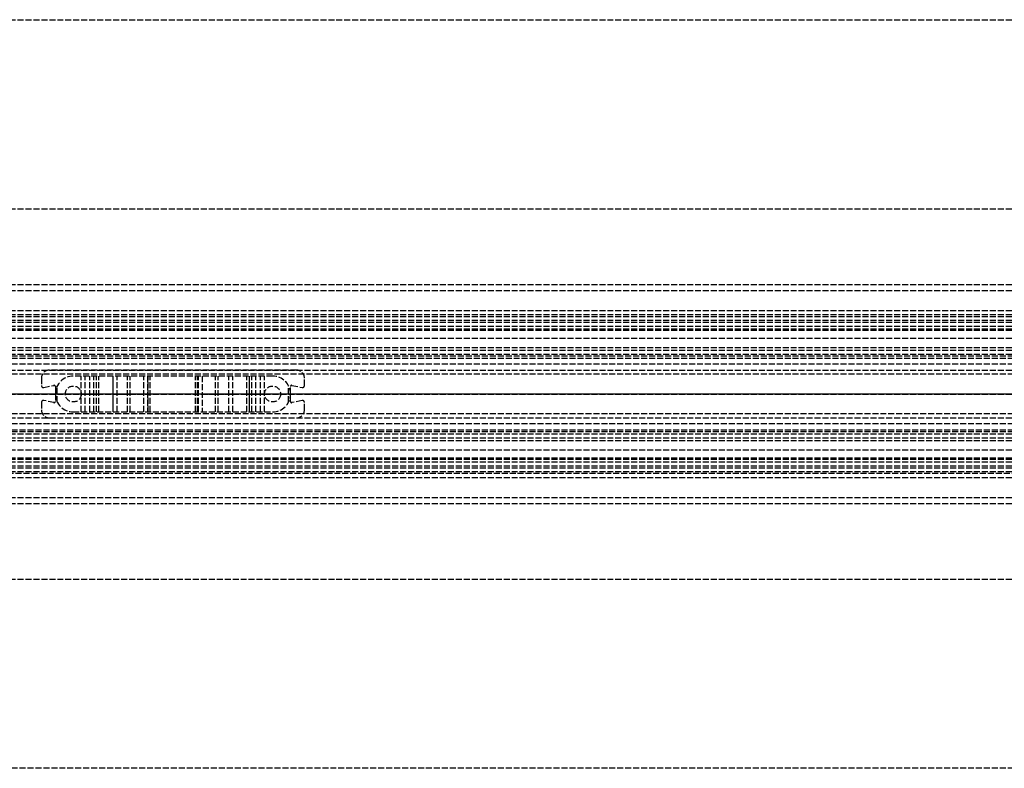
# Model space of a CAD drawing. Header units: millimetres. Extents: x 0 to 2050, y -94 to 94.
# Tile 12 of 14: x 247 to 494, y -94 to 94. Entities that reach past the tile are written whole.
import ezdxf

# ---------------------------------------------------------------- set-up
doc = ezdxf.new("R2010")
doc.units = ezdxf.units.MM
doc.header["$LTSCALE"] = 10
doc.linetypes.add('ALLCAD_Strich', pattern=[0.2, 0.15, -0.05])
doc.layers.add('BESCH_KONT_sich_schn_ansi_2d', color=40, linetype='Continuous')
doc.layers.add('BESCH_KONT_sich_schn_grun_2d', color=10, linetype='Continuous')

msp = doc.modelspace()

# ---------------------------------------------------------------- linework, layer by layer
at = {"layer": 'BESCH_KONT_sich_schn_ansi_2d', "linetype": 'ALLCAD_Strich'}
for p, q in [((0, 0, 9), (953, 0, 9)), ((955, 0, 2294), (0, 0, 2294)), ((0, 0, 2360), (2050, 0, 2360)), ((2050, 0, 2410), (0, 0, 2410)), ((0, 0, 8), (953, 0, 8)), ((0, 0, 2312.5), (955, 0, 2312.5)), ((0, 0, 2299.5), (955, 0, 2299.5)), ((0, 0, 2301), (955, 0, 2301)), ((0, 0, 26), (995, 0, 26)), ((2050, 0, 2353.5), (0, 0, 2353.5)), ((2050, 0, 2354), (0, 0, 2354)), ((0, 0, 2351), (2050, 0, 2351)), ((0, 0, 2351.5), (2050, 0, 2351.5)), ((0, 0, 2345), (2050, 0, 2345)), ((0, 0, 25), (995, 0, 25)), ((0, 0, 26), (995, 0, 26)), ((0, 0, 2333), (2020, 0, 2333)), ((0, 0, 2336), (2020, 0, 2336)), ((0, 0, 2339.5), (2020, 0, 2339.5)), ((0, 0, 2343.5), (2020, 0, 2343.5)), ((0, 0, 2342.5), (2020, 0, 2342.5)), ((0, 0, 2344), (2020, 0, 2344)), ((0, 0, 2302.5), (2020, 0, 2302.5)), ((2020, 0, 2341.5), (0, 0, 2341.5)), ((2020, 0, 2340.5), (0, 0, 2340.5)), ((0, 0, 2347), (2020, 0, 2347)), ((0, 0, 2335), (2020, 0, 2335)), ((0, 0, 2336.45), (2020, 0, 2336.45)), ((0, 0, 2334.5), (2020, 0, 2334.5)), ((2020, 0, 2302.86), (80, 0, 2302.86)), ((2020, 0, 2300.94), (80, 0, 2300.94)), ((80, 0, 2304), (2020, 0, 2304)), ((252, 0, 2354.5), (254, 0, 2354.5)), ((252, 0, 2356.5), (252, 0, 2354.5)), ((254, 0, 2356.5), (252, 0, 2356.5)), ((252.6, 0, 2356.5), (252.6, 0, 2354.5)), ((316, 0, 2354.5), (254, 0, 2354.5)), ((254, 0, 2356.5), (254, 0, 2354.5)), ((254, 0, 2356.5), (316, 0, 2356.5)), ((255.14, 0, 2356.5), (255.14, 0, 2354.5)), ((255.5, 0, 2356.5), (255.5, 0, 2354.5)), ((255.98, 0, 2351.5), (255.5, 0, 2354.5)), ((258, 0, 2356.5), (258, 0, 2351.5)), ((260, 0, 2354.5), (260, 0, 2351.5)), ((262, 0, 2356.5), (262, 0, 2351.5)), ((263.01, 0, 2351.23), (264.16, 0, 2350.57)), ((265.16, 0, 2350.3), (266.43, 0, 2350.3)), ((265.8, 0, 2347.7), (265.8, 0, 2346.7)), ((266.43, 0, 2350.3), (265.8, 0, 2347.7)), ((269.96, 0, 2346.5), (265.84, 0, 2346.5)), ((270, 0, 2348.89), (270.01, 0, 2348.89)), ((270, 0, 2348.89), (270.01, 0, 2348.89)), ((270, 0, 2348.89), (270.01, 0, 2348.89)), ((270, 0, 2348.9), (270.01, 0, 2348.9)), ((270, 0, 2348.9), (270.01, 0, 2348.9)), ((270, 0, 2348.9), (270.01, 0, 2348.9)), ((270, 0, 2348.9), (270.01, 0, 2348.9)), ((270, 0, 2348.89), (270.01, 0, 2348.89)), ((270, 0, 2348.89), (270.01, 0, 2348.89)), ((270, 0, 2346.7), (270, 0, 2348.9)), ((270, 0, 2348.89), (270.01, 0, 2348.89)), ((270, 0, 2348.9), (270.01, 0, 2348.9)), ((270, 0, 2348.9), (270.01, 0, 2348.9)), ((270, 0, 2348.9), (270.01, 0, 2348.9)), ((270, 0, 2348.89), (270.01, 0, 2348.89)), ((270, 0, 2348.89), (270.01, 0, 2348.89)), ((270.01, 0, 2348.9), (270.01, 0, 2348.9)), ((270.01, 0, 2348.9), (270.01, 0, 2348.89)), ((270.01, 0, 2348.89), (270.01, 0, 2348.89)), ((271, 0, 2349.9), (273.61, 0, 2349.9)), ((274.29, 0, 2349.64), (277.69, 0, 2346.5)), ((278.62, 0, 2346.5), (277.69, 0, 2346.5)), ((278.8, 0, 2347), (278.8, 0, 2351)), ((291.2, 0, 2351), (291.2, 0, 2347)), ((292.31, 0, 2346.5), (291.38, 0, 2346.5)), ((292.31, 0, 2346.5), (295.71, 0, 2349.64)), ((296.39, 0, 2349.9), (299, 0, 2349.9)), ((300, 0, 2348.9), (300, 0, 2346.7)), ((304.16, 0, 2346.5), (300.04, 0, 2346.5)), ((303.57, 0, 2350.3), (304.84, 0, 2350.3)), ((304.2, 0, 2347.7), (303.57, 0, 2350.3)), ((304.2, 0, 2346.7), (304.2, 0, 2347.7)), ((305.84, 0, 2350.57), (306.99, 0, 2351.23)), ((308, 0, 2356.5), (308, 0, 2351.5)), ((310, 0, 2354.5), (310, 0, 2351.5)), ((312, 0, 2356.5), (312, 0, 2351.5)), ((314.5, 0, 2354.5), (314.02, 0, 2351.5)), ((314.5, 0, 2356.5), (314.5, 0, 2354.5)), ((314.86, 0, 2356.5), (314.86, 0, 2354.5)), ((316, 0, 2354.5), (318, 0, 2354.5)), ((318, 0, 2356.5), (316, 0, 2356.5)), ((316, 0, 2356.5), (316, 0, 2354.5)), ((317.4, 0, 2356.5), (317.4, 0, 2354.5)), ((318, 0, 2356.5), (318, 0, 2354.5))]:
    msp.add_line(p, q, dxfattribs=at)
at = {"layer": 'BESCH_KONT_sich_schn_ansi_2d', "linetype": 'ALLCAD_Strich', "extrusion": (0, 1, 0)}
for centre, radius, start, end in [((-262.01, 2349.5), 2, 90, 120), ((-271, 2348.9), 1, 0.0001, 90), ((-273.61, 2348.9), 1, 90, 132.6467), ((-279.3, 2351), 0.5, 0, 90), ((-290.7, 2351), 0.5, 90, 180), ((-296.39, 2348.9), 1, 47.3533, 90), ((-299, 2348.9), 1, 90, 179.9999), ((-307.99, 2349.5), 2, 60, 90)]:
    msp.add_arc(centre, radius, start, end, dxfattribs=at)
at = {"layer": 'BESCH_KONT_sich_schn_ansi_2d', "linetype": 'ALLCAD_Strich', "extrusion": (0, -1, 0)}
for centre, radius, start, end in [((265.16, 2352.3), 2, 240, 270), ((266.3, 2346.7), 0.5, 180, 203.5782), ((269.5, 2346.7), 0.5, 336.4218, 359.9999), ((278, 2347), 0.801, 321.3195, 360), ((292, 2347), 0.801, 180, 218.6805), ((300.5, 2346.7), 0.5, 180.0001, 203.5782), ((303.7, 2346.7), 0.5, 336.4218, 0), ((304.84, 2352.3), 2, 270, 300)]:
    msp.add_arc(centre, radius, start, end, dxfattribs=at)
at = {"layer": 'BESCH_KONT_sich_schn_grun_2d', "linetype": 'ALLCAD_Strich'}
for p, q in [((0, 94), (2050, 94)), ((0, 46.5), (2050, 46.5)), ((0, 27.5), (2050, 27.5)), ((0, 27.5), (2050, 27.5)), ((0, 26), (2050, 26)), ((0, 21), (2020, 21)), ((0, 20), (995, 20)), ((0, 19.5), (2050, 19.5)), ((0, 18.5), (2020, 18.5)), ((0, 18), (2020, 18)), ((0, 17), (2050, 17)), ((0, 16), (2020, 16)), ((80, 16.38), (2020, 16.38)), ((0, 14), (2020, 14)), ((0, 11.65), (2020, 11.65)), ((0, 11), (2020, 11)), ((140, 10), (855, 10)), ((140, 10), (855, 10)), ((2020, 7.5), (0, 7.5)), ((2020, 9.5), (80, 9.5)), ((144.5, 9), (579.5, 9)), ((0, 6), (2020, 6)), ((2020, 5), (0, 5)), ((316, 6), (254, 6)), ((252, 4), (252, 2.12)), ((310, 4.5), (260, 4.5)), ((262.01, -4.5), (262.01, 4.5)), ((263.01, -4.5), (263.01, 4.5)), ((264.16, -4.5), (264.16, 4.5)), ((265.16, -4.5), (265.16, 4.5)), ((265.8, -4.5), (265.8, 4.5)), ((265.84, -4.5), (265.84, 4.5)), ((266.43, -4.5), (266.43, 4.5)), ((269.96, 4.5), (269.96, -4.5)), ((270, -4.5), (270, 4.5)), ((270, 0.01), (270, 4.5)), ((271, -4.5), (271, 4.5)), ((273.61, -4.5), (273.61, 4.5)), ((274.29, -4.5), (274.29, 4.5)), ((277.69, -4.5), (277.69, 4.5)), ((278.62, 4.5), (278.62, -4.5)), ((278.8, -4.5), (278.8, 4.5)), ((278.8, -4.5), (278.8, 4.5)), ((279.3, -4.5), (279.3, 4.5)), ((290.7, -4.5), (290.7, 4.5)), ((291.2, -4.5), (291.2, 4.5)), ((291.2, -4.5), (291.2, 4.5)), ((291.38, -4.5), (291.38, 4.5)), ((292.31, 4.5), (292.31, -4.5)), ((295.71, -4.5), (295.71, 4.5)), ((296.39, -4.5), (296.39, 4.5)), ((299, -4.5), (299, 4.5)), ((300, -4.5), (300, 4.5)), ((300, -4.5), (300, 4.5)), ((300.04, -4.5), (300.04, 4.5)), ((303.57, -4.5), (303.57, 4.5)), ((304.16, 4.5), (304.16, -4.5)), ((304.2, -4.5), (304.2, 4.5)), ((304.84, -4.5), (304.84, 4.5)), ((305.84, -4.5), (305.84, 4.5)), ((306.99, -4.5), (306.99, 4.5)), ((307.99, -4.5), (307.99, 4.5)), ((318, 2.12), (318, 4)), ((252.6, 1.63), (255.14, 2.17)), ((255.5, 1.88), (255.5, -1.88)), ((255.98, -2.02), (255.98, 2.01)), ((270, 0.01), (270.01, 0.01)), ((270, 0.01), (270.01, 0.01)), ((270, 0), (270, 0.01)), ((270, 0.01), (270.01, 0.01)), ((270, 0), (270.01, 0)), ((270, -0.01), (270, 0)), ((270, 0), (270.01, 0)), ((270, 0), (270.01, 0)), ((270, 0), (270.01, 0)), ((270, 0), (270.01, 0)), ((270, 0), (270.01, 0)), ((270.01, 0), (270.01, 0.01)), ((270.01, 0.01), (270.01, 0.01)), ((270.01, 0), (270.01, 0)), ((270.01, 0), (270.01, 0)), ((314.02, -2.02), (314.02, 2.01)), ((314.5, -1.88), (314.5, 1.88)), ((314.86, 2.17), (317.4, 1.63)), ((252, -2.12), (252, -4)), ((255.14, -2.17), (252.6, -1.63)), ((270, 0), (270.01, 0)), ((270, 0), (270.01, 0)), ((270, 0), (270.01, 0)), ((270, 0), (270.01, 0)), ((270, 0), (270.01, 0)), ((270, -0.01), (270.01, -0.01)), ((270, -4.5), (270, -0.01)), ((270, -0.01), (270.01, -0.01)), ((270, -0.01), (270.01, -0.01)), ((270, -0.01), (270.01, -0.01)), ((270, -0.01), (270.01, -0.01)), ((270, -0.01), (270.01, -0.01)), ((270, -0.01), (270.01, -0.01)), ((270, -0.01), (270.01, -0.01)), ((270, -0.01), (270, -0.01)), ((270, -0.01), (270.01, -0.01)), ((270.01, 0), (270.01, 0)), ((270.01, -0.01), (270.01, 0)), ((270.01, -0.01), (270.01, -0.01)), ((270.01, -0.01), (270.01, -0.01)), ((270.01, -0.01), (270.01, -0.01)), ((317.4, -1.63), (314.86, -2.17)), ((318, -4), (318, -2.12)), ((260, -4.5), (310, -4.5)), ((2020, -5), (0, -5)), ((0, -6), (2020, -6)), ((254, -6), (316, -6)), ((2020, -7.5), (0, -7.5)), ((2020, -9.5), (80, -9.5)), ((144.5, -9), (579.5, -9)), ((0, -11), (2020, -11)), ((0, -11.65), (2020, -11.65)), ((140, -10), (855, -10)), ((140, -10), (855, -10)), ((0, -14), (2020, -14)), ((0, -16), (2020, -16)), ((0, -17), (2050, -17)), ((80, -16.38), (2020, -16.38)), ((0, -18), (2020, -18)), ((0, -18.5), (2020, -18.5)), ((0, -19.5), (2050, -19.5)), ((995, -20), (0, -20)), ((0, -21), (2020, -21)), ((0, -26), (2050, -26)), ((0, -27.5), (2050, -27.5)), ((0, -27.5), (2050, -27.5)), ((0, -46.5), (2050, -46.5)), ((2050, -94), (0, -94))]:
    msp.add_line(p, q, dxfattribs=at)
for centre in [(260, 0), (310, 0)]:
    msp.add_circle(centre, 2, dxfattribs=at)
for centre, radius, start, end in [((254, 4), 2, 90, 180), ((316, 4), 2, 0, 90), ((260, 0), 4.5, 90, 180), ((310, 0), 4.5, 0, 90), ((252.5, 2.12), 0.5, 180, 282.0948), ((255.2, 1.88), 0.3, 0, 102.0948), ((314.8, 1.88), 0.3, 77.9052, 180), ((317.5, 2.12), 0.5, 257.9052, 0), ((252.5, -2.12), 0.5, 77.9052, 180), ((255.2, -1.88), 0.3, 257.9052, 0), ((260, 0), 4.5, 180, 270), ((310, 0), 4.5, 270, 0), ((314.8, -1.88), 0.3, 180, 282.0948), ((317.5, -2.12), 0.5, 0, 102.0948), ((254, -4), 2, 180, 270), ((316, -4), 2, 270, 0)]:
    msp.add_arc(centre, radius, start, end, dxfattribs=at)

doc.saveas('drawing.dxf')
